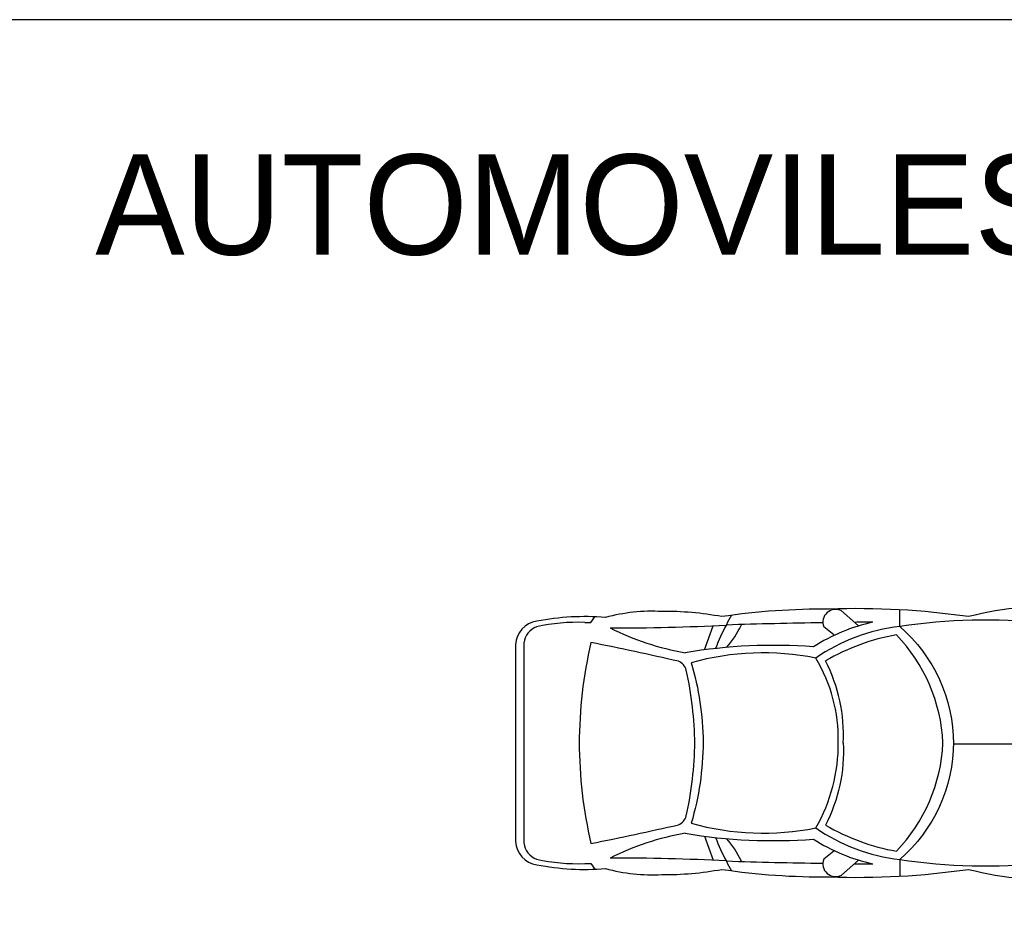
# Model space of a CAD drawing. Extents: x 149 to 250, y -977 to -912.
# Tile 84 of 156: x 211.7 to 218.57, y -954.61 to -948.33. Entities that reach past the tile are written whole.
import ezdxf

# ---------------------------------------------------------------- set-up
doc = ezdxf.new("R2010")
doc.units = 0
doc.header["$MEASUREMENT"] = 0
doc.layers.get('0').update_dxf_attribs({"linetype": 'CONTINUOUS'})
doc.layers.get('Defpoints').update_dxf_attribs({"linetype": 'CONTINUOUS'})
doc.layers.add('TEXTO', color=5, linetype='CONTINUOUS')

msp = doc.modelspace()

# ---------------------------------------------------------------- linework, layer by layer
for p, q in [((217.83952, -952.56174), (217.83952, -952.44512)), ((215.68444, -952.53293), (215.71171, -952.49368)), ((217.5527, -952.55639), (217.43408, -952.45314)), ((215.64076, -952.53293), (215.68444, -952.53293)), ((216.47684, -952.72423), (216.5365, -952.55588)), ((217.3786, -952.61948), (217.30973, -952.56403)), ((215.21653, -952.67674), (215.21653, -954.07202)), ((218.21529, -953.38061), (219.97287, -953.38061)), ((216.47684, -954.02453), (216.5365, -954.19288)), ((217.3786, -954.12928), (217.30973, -954.18473)), ((215.64076, -954.21583), (215.68444, -954.21583)), ((215.68444, -954.21583), (215.71171, -954.25507)), ((217.5527, -954.19237), (217.43408, -954.29562)), ((217.83952, -954.18702), (217.83952, -954.30364))]:
    msp.add_line(p, q)
for points in [[(218.31998, -954.25612, 0.1656966), (219.8083, -954.14059, 0.1013287), (219.95001, -953.93406, 0.0384012), (220.01142, -953.62359, 0.025467), (220.01818, -953.37438, 0.025467), (220.01142, -953.12517, 0.0384012), (219.95001, -952.8147, 0.1013287), (219.8083, -952.60817, 0.1656966), (218.31998, -952.49264, 0.0440807), (217.34845, -952.43997, 0.038146), (216.59708, -952.49256, 0.0493128), (216.17865, -952.45659, 0.0783257), (215.78562, -952.49805, 0.0671785), (215.30669, -952.5242, 0.3647583), (215.15853, -952.68833), (215.15853, -954.06043, 0.3647583), (215.30669, -954.22456, 0.0671785), (215.78562, -954.25071, 0.0783257), (216.17865, -954.29217, 0.0493128), (216.59708, -954.2562, 0.038146), (217.34845, -954.30879, 0.0440807)], [(217.25324, -952.78167, 0.1183847), (216.38449, -952.81431, -0.0689425), (216.46756, -953.36815, -0.0688182), (216.38449, -953.93444, 0.1183847), (217.25324, -953.96709, 0.1358096), (217.41058, -953.36815, 0.1426711)]]:
    msp.add_lwpolyline(points, format="xyb", close=True)
for points in [[(217.83952, -952.56174, 0.1218142), (217.25324, -952.78167)], [(218.21537, -953.36815, -0.2181446), (217.83952, -954.18702, 0.0616986), (218.85076, -954.21257, 0.0409549), (219.77916, -954.10426, 0.083669), (219.92185, -953.75677, 0.1334494), (219.92185, -952.99199, 0.083669), (219.77916, -952.6445, 0.0409549), (218.85076, -952.53619, 0.0616986), (217.83952, -952.56174, -0.2181446), (218.21537, -953.38061)], [(217.44545, -953.37417, -0.1310574), (217.32201, -953.94778, 0.0886025), (217.81697, -954.1294, 0.181082), (218.14179, -953.37583)]]:
    msp.add_lwpolyline(points, format="xyb")
for centre, radius, start, end in [((217.39144, -952.5305), 0.08833, 61.134845, 202.314274), ((216.85944, -952.62718), 0.24119, 143.253556, 161.113062), ((215.34961, -952.68932), 0.13367, 109.717233, 174.599534), ((215.59317, -953.87474), 1.34265, 87.968428, 102.415084), ((215.867, -938.34394), 14.2277, 269.802152, 273.073158), ((216.66526, -950.88089), 1.89114, 243.379358, 260.172791), ((217.49389, -953.05269), 0.99887, 149.725044, 160.240266), ((217.89075, -991.21187), 38.68125, 90.870283, 91.868149), ((216.16914, -952.28818), 0.6231, 317.772367, 335.080899), ((217.92527, -953.77384), 1.27202, 102.369455, 122.70618), ((217.89075, -991.21187), 38.68125, 90.352496, 90.541663), ((218.07794, -954.09576), 1.4993, 100.024422, 120.277727), ((216.97311, -953.42989), 1.17007, 2.790182, 43.846226), ((218.68321, -953.37774), 3.08052, 166.772726, 180.053326), ((210.66287, -977.60301), 25.43084, 77.203096, 78.611596), ((216.95809, -956.41005), 3.7171, 85.682085, 99.532996), ((216.25574, -952.89365), 0.0983, 16.857863, 66.017067), ((216.30834, -953.31922), 1.13846, 357.212059, 27.077983), ((213.9282, -953.40349), 2.48074, 0.528548, 12.533547), ((218.68321, -953.37102), 3.08052, 179.946674, 193.227274), ((213.9282, -953.34527), 2.48074, 347.466453, 359.471452), ((217.05861, -953.34465), 1.08355, 358.098562, 358.504541), ((216.25574, -953.85511), 0.0983, 293.982933, 343.142137), ((210.66287, -929.14575), 25.43084, 281.388404, 282.796904), ((216.66526, -955.86787), 1.89114, 99.827209, 116.620642), ((216.95809, -950.33871), 3.7171, 260.467004, 274.317915), ((217.99106, -952.89168), 1.30418, 235.546662, 263.327552), ((215.34961, -954.05944), 0.13367, 185.400466, 250.282767), ((217.49389, -953.69607), 0.99887, 199.759734, 210.274956), ((216.16914, -954.46058), 0.6231, 24.919101, 42.227633), ((217.92527, -952.97492), 1.27202, 237.29382, 257.630545), ((215.59317, -952.87402), 1.34265, 257.584916, 272.031572), ((215.867, -968.40482), 14.2277, 86.926842, 90.197848), ((217.89075, -915.53689), 38.68125, 268.131851, 269.129717), ((216.85944, -954.12158), 0.24119, 198.886938, 216.746444), ((217.39144, -954.21826), 0.08833, 157.685726, 298.865155), ((217.89075, -915.53689), 38.68125, 269.458337, 269.647504)]:
    msp.add_arc(centre, radius, start, end)
at = {"layer": 'Defpoints'}
msp.add_lwpolyline([(204.16667, -976.22704), (225.76667, -976.22704), (225.76667, -948.32704), (204.16667, -948.32704)], close=True, dxfattribs=at)

# ---------------------------------------------------------------- texts
at = {"layer": 'TEXTO', "insert": (212.22379, -949.26672), "char_height": 0.7, "width": 14.7708, "attachment_point": 1}
msp.add_mtext('{\\fCityBlueprint|b0|i0|c2|p2;AUTOMOVILES}', dxfattribs=at)

doc.saveas('drawing.dxf')
